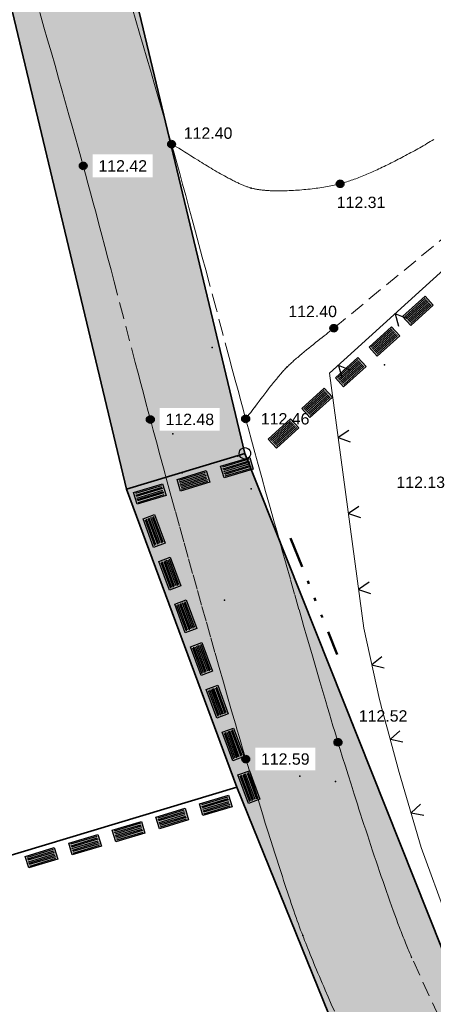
# Model space of a CAD drawing. Header units: metres. Extents: x 32322276 to 32322733, y 5638285 to 5638678.
# Tile 5 of 29: x 32322328 to 32322341, y 5638514 to 5638547. Entities that reach past the tile are written whole.
import ezdxf

# ---------------------------------------------------------------- set-up
doc = ezdxf.new("R2010")
doc.units = ezdxf.units.M
for name, pattern in [('1', [0]), ('20', [1.5, 0.5, -0.25, 0.5, -0.25]), ('68', [0]), ('77', [3.025, 1.025, -0.5, 0, -0.5, 0, -0.5, 0, -0.5])]:
    doc.linetypes.add(name, pattern=pattern)
doc.layers.get('0').update_dxf_attribs({"color": 1, "linetype": 'CONTINUOUS'})
for name, color, linetype in [('Allgemein', 7, 'CONTINUOUS'), ('alte Grenzen', 7, 'CONTINUOUS'), ('B-Plan', 7, 'CONTINUOUS'), ('Ebene 1', 7, 'CONTINUOUS'), ('Ebene 303', 7, 'CONTINUOUS'), ('Fahrbahn', 7, 'CONTINUOUS'), ('Flurgrenze', 7, 'CONTINUOUS'), ('Höhentexte', 7, 'CONTINUOUS'), ('Texte  Whs Ga usw', 7, 'CONTINUOUS'), ('vorhandene Straße', 7, 'CONTINUOUS')]:
    doc.layers.add(name, color=color, linetype=linetype)
doc.styles.add('n', font='Arial.ttf')

# ---------------------------------------------------------------- blocks, each defined once
blk = doc.blocks.new('S3')
at = {"color": 0, "lineweight": -2}
blk.add_lwpolyline([(0.433013, -0.25, -0.577350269), (-0.433013, -0.25, -0.577350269), (0, 0.5, -0.577350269)], format="xyb", close=True, dxfattribs=at)
blk = doc.blocks.new('S107')
at = {"lineweight": -2}
blk.add_hatch(color=0, dxfattribs=at).paths.add_polyline_path([(0.5, 0), (0.489765, -0.100649), (0.459479, -0.197178), (0.410382, -0.285634), (0.344483, -0.362396), (0.264482, -0.424322), (0.173653, -0.468876), (0.075714, -0.494234), (-0.025325, -0.499358), (-0.125326, -0.484039), (-0.220197, -0.448902), (-0.306053, -0.395388), (-0.379379, -0.325686), (-0.437173, -0.242651), (-0.47707, -0.149682), (-0.497435, -0.050584), (-0.497435, 0.050584), (-0.47707, 0.149682), (-0.437173, 0.242651), (-0.379379, 0.325686), (-0.306053, 0.395388), (-0.220197, 0.448902), (-0.125326, 0.484039), (-0.025325, 0.499358), (0.075714, 0.494234), (0.173653, 0.468876), (0.264482, 0.424322), (0.344483, 0.362396), (0.410382, 0.285634), (0.459479, 0.197178), (0.489765, 0.100649)], flags=0)
at = {"color": 0, "lineweight": -2}
blk.add_lwpolyline([(0.433013, -0.25, -0.5773502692), (-0.433013, -0.25, -0.5773502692), (0, 0.5, -0.5773502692)], format="xyb", close=True, dxfattribs=at)
blk = doc.blocks.new('S157')
at = {"lineweight": -2}
blk.add_hatch(color=0, dxfattribs=at).paths.add_polyline_path([(-0.5, 0.2), (0.5, 0.2), (0.5, -0.2), (-0.5, -0.2)], flags=0)
at = {"color": 0, "lineweight": -2}
blk.add_lwpolyline([(0.5, -0.2), (-0.5, -0.2), (-0.5, 0.2), (0.5, 0.2)], close=True, dxfattribs=at)
for points in [[(0.45, 0.15), (-0.45, 0.15)], [(-0.45, 0.1), (0.45, 0.1)], [(0.45, 0.05), (-0.45, 0.05)], [(0.45, 0), (-0.45, 0)], [(-0.45, -0.05), (0.45, -0.05)], [(0.45, -0.1), (-0.45, -0.1)], [(-0.45, -0.15), (0.45, -0.15)]]:
    blk.add_lwpolyline(points, dxfattribs=at)
blk = doc.blocks.new('S20', base_point=(0, -0.5))
at = {"color": 0, "lineweight": -2}
blk.add_lwpolyline([(-0.5, 0.5), (0, -0.5), (0.5, 0.5)], dxfattribs=at)

msp = doc.modelspace()

# ---------------------------------------------------------------- hatches: boundary and pattern name
at = {"layer": 'vorhandene Straße', "lineweight": 25, "true_color": 0xe6d499}
for points in [[(32322317.482, 5638606.696), (32322335.274, 5638532.387), (32322331.373, 5638531.205), (32322321.419, 5638572.852), (32322313.513, 5638605.932), (32322312.549, 5638610.974), (32322316.513, 5638611.732)], [(32322350.441, 5638494.262), (32322386.827, 5638416.994), (32322384.203, 5638413.458), (32322380.203, 5638421.902), (32322376.264, 5638430.014), (32322372.519, 5638438.153), (32322368.671, 5638446.29), (32322360.977, 5638462.563), (32322354.47, 5638476.323), (32322350.331, 5638484.726), (32322346.422, 5638493.221), (32322335.009, 5638521.385), (32322331.373, 5638531.205), (32322335.274, 5638532.387)]]:
    msp.add_hatch(color=41, dxfattribs=at).paths.add_polyline_path(points, flags=0)

# ---------------------------------------------------------------- linework, layer by layer
at = {"layer": 'Allgemein', "color": 7, "linetype": '1', "lineweight": 35}
msp.add_line((32322331.373, 5638531.205), (32322335.274, 5638532.387), dxfattribs=at)
at = {"layer": 'alte Grenzen', "color": 7, "linetype": '1', "lineweight": 35}
for p, q in [((32322331.373, 5638531.205), (32322335.009, 5638521.385)), ((32322335.009, 5638521.385), (32322276.379, 5638503.758)), ((32322346.422, 5638493.221), (32322335.009, 5638521.385))]:
    msp.add_line(p, q, dxfattribs=at)
at = {"layer": 'Ebene 1', "color": 7, "linetype": '77', "lineweight": 50}
msp.add_line((32322336.78, 5638529.596), (32322338.314, 5638525.762), dxfattribs=at)
at = {"layer": 'Fahrbahn', "color": 7, "linetype": '20', "lineweight": 18}
msp.add_polyline3d([(32322389.999, 5638419.866, 113.056), (32322387.433, 5638420.588, 113.078), (32322385.426, 5638422.754, 113.02), (32322376.636, 5638440.579, 112.77), (32322369.629, 5638455.021, 112.691), (32322363.142, 5638468.535, 112.689), (32322354.557, 5638486.666, 112.629), (32322347.988, 5638500.404, 112.586), (32322342.92, 5638511.102, 112.546), (32322340.782, 5638515.756, 112.543)], dxfattribs=at)
at = {"layer": 'Flurgrenze', "color": 7, "true_color": 0xffffff}
for p in [(32322335.487, 5638541.129, 112.382), (32322334.198, 5638535.878), (32322336.66, 5638535.226, 112.437), (32322339.883, 5638535.301), (32322332.904, 5638533.034), (32322335.043, 5638532.297), (32322333.21, 5638531.746), (32322335.482, 5638531.215), (32322334.602, 5638527.55, 112.519), (32322337.088, 5638521.748), (32322338.26, 5638521.573, 112.533), (32322337.183, 5638516.493, 112.621)]:
    msp.add_point(p, dxfattribs=at)

# ---------------------------------------------------------------- block references
at = {"layer": 'alte Grenzen', "color": 7, "xscale": 0.375, "yscale": 0.375}
msp.add_blockref('S3', (32322335.274, 5638532.387), dxfattribs=at)
at = {"layer": 'B-Plan', "color": 7, "xscale": 1.0025, "yscale": 1.0025}
for p, rotation in [((32322340.981, 5638537.084), 222.365210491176), ((32322339.873, 5638536.074), 222.365210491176), ((32322338.764, 5638535.063), 222.365210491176), ((32322335.013, 5638531.916), 196.857189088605), ((32322333.578, 5638531.481), 196.857189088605), ((32322332.142, 5638531.046), 196.857189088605), ((32322332.282, 5638529.829), 290.318236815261), ((32322332.803, 5638528.422), 290.318236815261), ((32322333.324, 5638527.015), 290.318236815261), ((32322333.845, 5638525.609), 290.318236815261), ((32322334.366, 5638524.202), 290.318236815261), ((32322334.887, 5638522.795), 290.318236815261), ((32322335.408, 5638521.389), 290.318236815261), ((32322334.316, 5638520.785), 196.733728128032), ((32322332.879, 5638520.353), 196.733728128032), ((32322331.443, 5638519.921), 196.733728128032), ((32322330.006, 5638519.489), 196.733728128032), ((32322328.57, 5638519.058), 196.733728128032)]:
    msp.add_blockref('S157', p, dxfattribs=dict(at, rotation=rotation))
at = {"layer": 'Ebene 303', "color": 7, "xscale": 0.375, "yscale": 0.375}
for p, rotation in [((32322340.227, 5638536.981, 112.397), 222.197220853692), ((32322338.356, 5638535.285, 112.4), 222.197220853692), ((32322338.352, 5638532.907, 112.376), 277.6432772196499), ((32322338.688, 5638530.404, 112.348), 277.6432772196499), ((32322339.024, 5638527.902, 112.319), 277.6432772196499), ((32322339.464, 5638525.417, 112.338), 282.539567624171), ((32322340.071, 5638522.967, 112.37), 285.124428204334), ((32322340.76, 5638520.538, 112.385), 286.410036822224)]:
    msp.add_blockref('S20', p, dxfattribs=dict(at, rotation=rotation))
at = {"layer": 'Texte  Whs Ga usw', "color": 7, "xscale": 0.2525, "yscale": 0.2525}
for p in [(32322332.86, 5638542.577, 112.4), (32322329.948, 5638541.861, 112.42), (32322338.414, 5638541.271, 112.309), (32322338.206, 5638536.512, 112.403), (32322332.159, 5638533.502, 112.479), (32322335.301, 5638533.523, 112.465), (32322338.344, 5638522.864, 112.52), (32322335.306, 5638522.31, 112.594)]:
    msp.add_blockref('S107', p, dxfattribs=at)

# ---------------------------------------------------------------- texts
at = {"layer": 'Höhentexte', "color": 7, "lineweight": 25, "char_height": 0.375, "line_spacing_factor": 0.84, "style": 'n', "bg_fill": 2}
for s, insert, attachment_point in [('112.31', (32322338.304, 5638540.846, 112.309), 1), ('112.40', (32322338.31, 5638536.872, 112.403), 9), ('112.46', (32322335.801, 5638533.523, 112.465), 4)]:
    msp.add_mtext(s, dxfattribs=dict(at, insert=insert, attachment_point=attachment_point))

# ---------------------------------------------------------------- next in the draw order: linework, layer by layer
at = {"layer": 'Fahrbahn', "color": 7, "linetype": '20', "lineweight": 18}
for points in [[(32322338.206, 5638536.512, 112.403), (32322344.8, 5638541.936, 112.333), (32322351.091, 5638547.779, 112.385), (32322359.097, 5638555.25, 112.381)], [(32322335.301, 5638533.523, 112.465), (32322335.335, 5638533.566, 112.464), (32322335.375, 5638533.618, 112.463), (32322335.421, 5638533.677, 112.462), (32322335.466, 5638533.736, 112.462), (32322335.517, 5638533.803, 112.46), (32322335.571, 5638533.875, 112.459), (32322335.625, 5638533.947, 112.458), (32322335.683, 5638534.023, 112.457), (32322335.743, 5638534.103, 112.456), (32322335.804, 5638534.183, 112.454), (32322335.866, 5638534.265, 112.453), (32322335.93, 5638534.348, 112.452), (32322335.994, 5638534.431, 112.45), (32322336.059, 5638534.514, 112.449), (32322336.123, 5638534.596, 112.448), (32322336.156, 5638534.637, 112.447), (32322336.188, 5638534.678, 112.446), (32322336.22, 5638534.717, 112.446), (32322336.252, 5638534.757, 112.445), (32322336.283, 5638534.796, 112.444), (32322336.315, 5638534.834, 112.444), (32322336.346, 5638534.872, 112.443), (32322336.377, 5638534.909, 112.442), (32322336.407, 5638534.945, 112.442), (32322336.437, 5638534.981, 112.441), (32322336.467, 5638535.016, 112.441), (32322336.496, 5638535.049, 112.44), (32322336.525, 5638535.082, 112.44), (32322336.553, 5638535.113, 112.439), (32322336.581, 5638535.143, 112.438), (32322336.608, 5638535.172, 112.438), (32322336.635, 5638535.2, 112.437), (32322336.66, 5638535.226, 112.437), (32322336.683, 5638535.25, 112.436), (32322336.709, 5638535.275, 112.436), (32322336.736, 5638535.3, 112.435), (32322336.763, 5638535.326, 112.435), (32322336.791, 5638535.353, 112.434), (32322336.821, 5638535.38, 112.433), (32322336.851, 5638535.407, 112.433), (32322336.883, 5638535.435, 112.432), (32322336.915, 5638535.464, 112.431), (32322336.948, 5638535.492, 112.43), (32322336.981, 5638535.522, 112.43), (32322337.016, 5638535.551, 112.429), (32322337.085, 5638535.61, 112.427), (32322337.158, 5638535.671, 112.426), (32322337.232, 5638535.732, 112.424), (32322337.306, 5638535.794, 112.422), (32322337.382, 5638535.855, 112.421), (32322337.457, 5638535.916, 112.419), (32322337.532, 5638535.976, 112.418), (32322337.607, 5638536.036, 112.416), (32322337.679, 5638536.093, 112.414), (32322337.751, 5638536.15, 112.413), (32322337.821, 5638536.205, 112.411), (32322337.886, 5638536.257, 112.41), (32322337.951, 5638536.308, 112.409), (32322338.012, 5638536.356, 112.407), (32322338.066, 5638536.399, 112.406), (32322338.12, 5638536.442, 112.405), (32322338.167, 5638536.48, 112.404), (32322338.206, 5638536.512, 112.403)]]:
    msp.add_polyline3d(points, dxfattribs=at)

# ---------------------------------------------------------------- next in the draw order: block references
at = {"layer": 'B-Plan', "color": 7, "xscale": 1.0025, "yscale": 1.0025, "rotation": 222.365210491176}
for p in [(32322337.656, 5638534.052), (32322336.548, 5638533.041)]:
    msp.add_blockref('S157', p, dxfattribs=at)

# ---------------------------------------------------------------- next in the draw order: texts
at = {"layer": 'Höhentexte', "color": 7, "lineweight": 25, "char_height": 0.375, "line_spacing_factor": 0.84, "style": 'n', "bg_fill": 2}
for s, insert, attachment_point in [('112.40', (32322333.261, 5638542.747, 112.4), 7), ('112.42', (32322330.448, 5638541.861, 112.42), 4), ('112.48', (32322332.659, 5638533.502, 112.479), 4), ('112.13', (32322341.873, 5638531.241, 112.128), 9), ('112.52', (32322339.03, 5638523.54, 112.52), 7), ('112.59', (32322335.806, 5638522.31, 112.594), 4)]:
    msp.add_mtext(s, dxfattribs=dict(at, insert=insert, attachment_point=attachment_point))

# ---------------------------------------------------------------- next in the draw order: linework, layer by layer
at = {"layer": 'Allgemein', "color": 7, "linetype": '1', "lineweight": 35}
for p, q in [((32322335.274, 5638532.387), (32322317.482, 5638606.696)), ((32322350.441, 5638494.262), (32322335.274, 5638532.387))]:
    msp.add_line(p, q, dxfattribs=at)
at = {"layer": 'alte Grenzen', "color": 7, "linetype": '1', "lineweight": 35}
msp.add_line((32322321.419, 5638572.852), (32322331.373, 5638531.205), dxfattribs=at)
at = {"layer": 'Ebene 303', "color": 7, "linetype": '68', "lineweight": 18}
msp.add_polyline3d([(32322346.631, 5638506.758, 112.573), (32322343.914, 5638512.327, 112.482), (32322342.874, 5638514.744, 112.447), (32322341.951, 5638517.022, 112.409), (32322341.091, 5638519.396, 112.397), (32322340.363, 5638521.868, 112.371), (32322339.713, 5638524.273, 112.369), (32322339.191, 5638526.62, 112.305), (32322338.063, 5638535.026, 112.4), (32322351.506, 5638547.214, 112.382), (32322353.274, 5638548.677, 112.398)], dxfattribs=at)
at = {"layer": 'Fahrbahn', "color": 7, "linetype": '20', "lineweight": 18}
for points in [[(32322338.224, 5638514.008, 112.619), (32322338.122, 5638514.239, 112.619), (32322338.021, 5638514.471, 112.619), (32322337.923, 5638514.699, 112.62), (32322337.874, 5638514.812, 112.62), (32322337.826, 5638514.925, 112.62), (32322337.779, 5638515.036, 112.62), (32322337.732, 5638515.146, 112.62), (32322337.685, 5638515.255, 112.62), (32322337.641, 5638515.362, 112.62), (32322337.596, 5638515.469, 112.62), (32322337.552, 5638515.573, 112.62), (32322337.51, 5638515.674, 112.62), (32322337.468, 5638515.776, 112.62), (32322337.428, 5638515.874, 112.621), (32322337.389, 5638515.969, 112.621), (32322337.351, 5638516.064, 112.621), (32322337.314, 5638516.156, 112.621), (32322337.28, 5638516.243, 112.621), (32322337.245, 5638516.331, 112.621), (32322337.213, 5638516.414, 112.621), (32322337.183, 5638516.493, 112.621), (32322337.149, 5638516.582, 112.621), (32322337.114, 5638516.677, 112.62), (32322337.078, 5638516.776, 112.62), (32322337.041, 5638516.876, 112.619), (32322337.004, 5638516.981, 112.619), (32322336.965, 5638517.091, 112.618), (32322336.927, 5638517.2, 112.618), (32322336.887, 5638517.314, 112.617), (32322336.847, 5638517.432, 112.617), (32322336.806, 5638517.55, 112.616), (32322336.765, 5638517.671, 112.615), (32322336.723, 5638517.795, 112.615), (32322336.681, 5638517.92, 112.614), (32322336.639, 5638518.047, 112.614), (32322336.596, 5638518.176, 112.613), (32322336.553, 5638518.306, 112.613), (32322336.51, 5638518.438, 112.612), (32322336.467, 5638518.571, 112.611), (32322336.424, 5638518.705, 112.611), (32322336.38, 5638518.84, 112.61), (32322336.336, 5638518.975, 112.609), (32322336.293, 5638519.111, 112.609), (32322336.249, 5638519.248, 112.608), (32322336.206, 5638519.384, 112.608), (32322336.119, 5638519.658, 112.606), (32322336.033, 5638519.931, 112.605), (32322335.949, 5638520.199, 112.604), (32322335.866, 5638520.468, 112.603), (32322335.785, 5638520.73, 112.601), (32322335.708, 5638520.982, 112.6), (32322335.631, 5638521.233, 112.599), (32322335.557, 5638521.474, 112.598), (32322335.49, 5638521.697, 112.597), (32322335.422, 5638521.92, 112.596), (32322335.361, 5638522.127, 112.595), (32322335.306, 5638522.31, 112.594), (32322335.254, 5638522.484, 112.592), (32322335.199, 5638522.67, 112.59), (32322335.142, 5638522.865, 112.588), (32322335.085, 5638523.06, 112.586), (32322335.025, 5638523.265, 112.584), (32322334.963, 5638523.478, 112.582), (32322334.839, 5638523.904, 112.578), (32322334.706, 5638524.363, 112.573), (32322334.568, 5638524.844, 112.568), (32322334.431, 5638525.325, 112.563), (32322334.287, 5638525.828, 112.558), (32322334.142, 5638526.343, 112.552), (32322333.996, 5638526.857, 112.547), (32322333.848, 5638527.382, 112.542), (32322333.7, 5638527.907, 112.536), (32322333.553, 5638528.432, 112.531), (32322333.406, 5638528.957, 112.526), (32322333.263, 5638529.471, 112.52), (32322333.12, 5638529.985, 112.515), (32322332.981, 5638530.488, 112.51), (32322332.848, 5638530.969, 112.505), (32322332.716, 5638531.45, 112.5), (32322332.59, 5638531.909, 112.495), (32322332.474, 5638532.335, 112.491), (32322332.358, 5638532.761, 112.487), (32322332.252, 5638533.153, 112.483), (32322332.159, 5638533.502, 112.479), (32322332.09, 5638533.761, 112.477), (32322332.012, 5638534.053, 112.475), (32322331.929, 5638534.368, 112.473), (32322331.846, 5638534.684, 112.471), (32322331.756, 5638535.024, 112.468), (32322331.663, 5638535.38, 112.466), (32322331.476, 5638536.093, 112.461), (32322331.272, 5638536.871, 112.455), (32322331.067, 5638537.651, 112.45), (32322330.965, 5638538.042, 112.447), (32322330.862, 5638538.433, 112.444), (32322330.761, 5638538.816, 112.442), (32322330.66, 5638539.2, 112.439), (32322330.561, 5638539.576, 112.436), (32322330.465, 5638539.938, 112.434), (32322330.369, 5638540.299, 112.431), (32322330.277, 5638540.645, 112.429), (32322330.19, 5638540.968, 112.426), (32322330.103, 5638541.291, 112.424), (32322330.022, 5638541.592, 112.422), (32322329.948, 5638541.861, 112.42), (32322329.87, 5638542.145, 112.419), (32322329.781, 5638542.467, 112.419), (32322329.682, 5638542.817, 112.418), (32322329.584, 5638543.168, 112.417), (32322329.477, 5638543.546, 112.417), (32322329.365, 5638543.941, 112.416), (32322329.253, 5638544.337, 112.415), (32322329.136, 5638544.749, 112.414), (32322329.016, 5638545.169, 112.414), (32322328.896, 5638545.588, 112.413), (32322328.774, 5638546.014, 112.412), (32322328.653, 5638546.436, 112.411), (32322328.411, 5638547.279, 112.409)], [(32322340.782, 5638515.756, 112.543), (32322340.762, 5638515.799, 112.543), (32322340.742, 5638515.844, 112.543), (32322340.721, 5638515.891, 112.543), (32322340.701, 5638515.939, 112.542), (32322340.679, 5638515.988, 112.542), (32322340.658, 5638516.04, 112.542), (32322340.636, 5638516.092, 112.542), (32322340.613, 5638516.146, 112.542), (32322340.59, 5638516.202, 112.542), (32322340.568, 5638516.259, 112.541), (32322340.544, 5638516.317, 112.541), (32322340.521, 5638516.377, 112.541), (32322340.497, 5638516.437, 112.541), (32322340.473, 5638516.499, 112.541), (32322340.448, 5638516.562, 112.54), (32322340.423, 5638516.626, 112.54), (32322340.398, 5638516.692, 112.54), (32322340.373, 5638516.759, 112.54), (32322340.322, 5638516.893, 112.539), (32322340.27, 5638517.033, 112.539), (32322340.217, 5638517.179, 112.538), (32322340.164, 5638517.325, 112.538), (32322340.109, 5638517.477, 112.537), (32322340.054, 5638517.633, 112.537), (32322339.998, 5638517.788, 112.536), (32322339.942, 5638517.948, 112.536), (32322339.886, 5638518.111, 112.535), (32322339.829, 5638518.275, 112.535), (32322339.772, 5638518.441, 112.534), (32322339.715, 5638518.609, 112.534), (32322339.657, 5638518.778, 112.533), (32322339.6, 5638518.948, 112.533), (32322339.542, 5638519.12, 112.532), (32322339.485, 5638519.291, 112.531), (32322339.427, 5638519.464, 112.531), (32322339.371, 5638519.636, 112.53), (32322339.314, 5638519.809, 112.53), (32322339.257, 5638519.981, 112.529), (32322339.201, 5638520.152, 112.529), (32322339.146, 5638520.323, 112.528), (32322339.091, 5638520.493, 112.528), (32322339.037, 5638520.661, 112.527), (32322338.983, 5638520.828, 112.527), (32322338.93, 5638520.993, 112.526), (32322338.878, 5638521.155, 112.525), (32322338.775, 5638521.479, 112.524), (32322338.677, 5638521.789, 112.523), (32322338.587, 5638522.077, 112.523), (32322338.497, 5638522.365, 112.522), (32322338.416, 5638522.63, 112.521), (32322338.344, 5638522.864, 112.52), (32322338.291, 5638523.037, 112.519), (32322338.236, 5638523.219, 112.518), (32322338.179, 5638523.41, 112.517), (32322338.121, 5638523.601, 112.516), (32322338.062, 5638523.8, 112.515), (32322338, 5638524.007, 112.514), (32322337.939, 5638524.214, 112.513), (32322337.876, 5638524.428, 112.512), (32322337.811, 5638524.647, 112.511), (32322337.747, 5638524.867, 112.51), (32322337.681, 5638525.093, 112.508), (32322337.613, 5638525.324, 112.507), (32322337.479, 5638525.785, 112.505), (32322337.34, 5638526.265, 112.502), (32322337.199, 5638526.755, 112.5), (32322337.059, 5638527.244, 112.497), (32322336.916, 5638527.742, 112.495), (32322336.775, 5638528.24, 112.492), (32322336.634, 5638528.737, 112.49), (32322336.493, 5638529.233, 112.487), (32322336.356, 5638529.719, 112.485), (32322336.22, 5638530.204, 112.482), (32322336.087, 5638530.679, 112.48), (32322335.96, 5638531.132, 112.477), (32322335.834, 5638531.586, 112.475), (32322335.714, 5638532.019, 112.473), (32322335.603, 5638532.42, 112.471), (32322335.492, 5638532.822, 112.469), (32322335.391, 5638533.193, 112.467), (32322335.301, 5638533.523, 112.465), (32322335.225, 5638533.802, 112.463), (32322335.14, 5638534.116, 112.461), (32322335.049, 5638534.457, 112.458), (32322334.957, 5638534.798, 112.456), (32322334.859, 5638535.165, 112.453), (32322334.756, 5638535.551, 112.45), (32322334.55, 5638536.322, 112.445), (32322334.325, 5638537.164, 112.439), (32322334.099, 5638538.01, 112.433), (32322333.986, 5638538.433, 112.43), (32322333.872, 5638538.857, 112.427), (32322333.76, 5638539.273, 112.424), (32322333.649, 5638539.689, 112.421), (32322333.539, 5638540.098, 112.418), (32322333.433, 5638540.49, 112.415), (32322333.327, 5638540.882, 112.412), (32322333.224, 5638541.257, 112.409), (32322333.128, 5638541.608, 112.407), (32322333.032, 5638541.959, 112.404), (32322332.942, 5638542.285, 112.402), (32322332.86, 5638542.577, 112.4), (32322332.782, 5638542.856, 112.399), (32322332.692, 5638543.173, 112.398), (32322332.593, 5638543.518, 112.397), (32322332.495, 5638543.862, 112.397), (32322332.388, 5638544.233, 112.396), (32322332.276, 5638544.622, 112.395), (32322332.164, 5638545.01, 112.394), (32322332.046, 5638545.415, 112.392), (32322331.926, 5638545.827, 112.391), (32322331.806, 5638546.239, 112.39), (32322331.685, 5638546.657, 112.389), (32322331.564, 5638547.071, 112.388)], [(32322341.5, 5638542.726, 112.324), (32322341.444, 5638542.693, 112.324), (32322341.387, 5638542.659, 112.323), (32322341.329, 5638542.626, 112.323), (32322341.272, 5638542.593, 112.323), (32322341.214, 5638542.559, 112.322), (32322341.156, 5638542.526, 112.322), (32322341.098, 5638542.493, 112.322), (32322341.04, 5638542.46, 112.321), (32322340.981, 5638542.427, 112.321), (32322340.922, 5638542.394, 112.321), (32322340.864, 5638542.362, 112.321), (32322340.805, 5638542.329, 112.32), (32322340.746, 5638542.297, 112.32), (32322340.686, 5638542.265, 112.32), (32322340.627, 5638542.233, 112.319), (32322340.568, 5638542.201, 112.319), (32322340.509, 5638542.17, 112.319), (32322340.45, 5638542.139, 112.319), (32322340.39, 5638542.108, 112.318), (32322340.331, 5638542.077, 112.318), (32322340.272, 5638542.047, 112.318), (32322340.213, 5638542.017, 112.317), (32322340.155, 5638541.987, 112.317), (32322340.096, 5638541.957, 112.317), (32322340.037, 5638541.928, 112.317), (32322339.979, 5638541.9, 112.316), (32322339.921, 5638541.871, 112.316), (32322339.863, 5638541.843, 112.316), (32322339.805, 5638541.816, 112.315), (32322339.748, 5638541.788, 112.315), (32322339.69, 5638541.762, 112.315), (32322339.634, 5638541.736, 112.315), (32322339.577, 5638541.709, 112.314), (32322339.521, 5638541.684, 112.314), (32322339.465, 5638541.659, 112.314), (32322339.409, 5638541.635, 112.314), (32322339.354, 5638541.611, 112.313), (32322339.3, 5638541.588, 112.313), (32322339.246, 5638541.564, 112.313), (32322339.192, 5638541.542, 112.313), (32322339.139, 5638541.521, 112.312), (32322339.086, 5638541.499, 112.312), (32322339.034, 5638541.478, 112.312), (32322338.983, 5638541.459, 112.312), (32322338.931, 5638541.439, 112.311), (32322338.881, 5638541.42, 112.311), (32322338.831, 5638541.403, 112.311), (32322338.782, 5638541.385, 112.311), (32322338.733, 5638541.368, 112.31), (32322338.686, 5638541.352, 112.31), (32322338.638, 5638541.337, 112.31), (32322338.592, 5638541.322, 112.31), (32322338.546, 5638541.308, 112.31), (32322338.501, 5638541.295, 112.309), (32322338.457, 5638541.282, 112.309), (32322338.414, 5638541.271, 112.309), (32322338.368, 5638541.259, 112.31), (32322338.32, 5638541.247, 112.311), (32322338.269, 5638541.236, 112.313), (32322338.218, 5638541.224, 112.314), (32322338.164, 5638541.213, 112.315), (32322338.108, 5638541.202, 112.317), (32322338.052, 5638541.191, 112.318), (32322337.994, 5638541.18, 112.32), (32322337.934, 5638541.17, 112.321), (32322337.874, 5638541.16, 112.323), (32322337.812, 5638541.15, 112.324), (32322337.749, 5638541.141, 112.326), (32322337.685, 5638541.131, 112.327), (32322337.621, 5638541.122, 112.329), (32322337.555, 5638541.114, 112.331), (32322337.489, 5638541.106, 112.332), (32322337.422, 5638541.098, 112.334), (32322337.354, 5638541.091, 112.336), (32322337.287, 5638541.083, 112.337), (32322337.218, 5638541.077, 112.339), (32322337.15, 5638541.071, 112.341), (32322337.081, 5638541.065, 112.342), (32322337.012, 5638541.06, 112.344), (32322336.943, 5638541.055, 112.346), (32322336.874, 5638541.051, 112.348), (32322336.805, 5638541.047, 112.349), (32322336.736, 5638541.044, 112.351), (32322336.668, 5638541.041, 112.353), (32322336.6, 5638541.039, 112.354), (32322336.532, 5638541.038, 112.356), (32322336.465, 5638541.037, 112.358), (32322336.398, 5638541.036, 112.359), (32322336.333, 5638541.037, 112.361), (32322336.3, 5638541.037, 112.362), (32322336.268, 5638541.038, 112.363), (32322336.236, 5638541.039, 112.363), (32322336.204, 5638541.04, 112.364), (32322336.172, 5638541.041, 112.365), (32322336.141, 5638541.042, 112.366), (32322336.11, 5638541.043, 112.366), (32322336.079, 5638541.045, 112.367), (32322336.048, 5638541.047, 112.368), (32322336.018, 5638541.049, 112.369), (32322335.987, 5638541.051, 112.369), (32322335.958, 5638541.053, 112.37), (32322335.928, 5638541.056, 112.371), (32322335.899, 5638541.059, 112.372), (32322335.871, 5638541.061, 112.372), (32322335.842, 5638541.064, 112.373), (32322335.814, 5638541.068, 112.374), (32322335.786, 5638541.071, 112.374), (32322335.759, 5638541.075, 112.375), (32322335.732, 5638541.079, 112.376), (32322335.706, 5638541.083, 112.376), (32322335.679, 5638541.087, 112.377), (32322335.654, 5638541.092, 112.378), (32322335.629, 5638541.096, 112.378), (32322335.604, 5638541.101, 112.379), (32322335.579, 5638541.106, 112.38), (32322335.556, 5638541.112, 112.38), (32322335.532, 5638541.117, 112.381), (32322335.509, 5638541.123, 112.381), (32322335.487, 5638541.129, 112.382), (32322335.464, 5638541.135, 112.382), (32322335.441, 5638541.142, 112.382), (32322335.417, 5638541.15, 112.382), (32322335.393, 5638541.158, 112.383), (32322335.369, 5638541.166, 112.383), (32322335.344, 5638541.175, 112.383), (32322335.319, 5638541.184, 112.383), (32322335.293, 5638541.194, 112.383), (32322335.267, 5638541.204, 112.383), (32322335.241, 5638541.214, 112.384), (32322335.214, 5638541.225, 112.384), (32322335.187, 5638541.237, 112.384), (32322335.16, 5638541.248, 112.384), (32322335.133, 5638541.26, 112.384), (32322335.105, 5638541.273, 112.384), (32322335.077, 5638541.285, 112.385), (32322335.049, 5638541.298, 112.385), (32322335.02, 5638541.312, 112.385), (32322334.992, 5638541.325, 112.385), (32322334.963, 5638541.339, 112.385), (32322334.933, 5638541.354, 112.386), (32322334.904, 5638541.368, 112.386), (32322334.874, 5638541.383, 112.386), (32322334.844, 5638541.399, 112.386), (32322334.785, 5638541.429, 112.387), (32322334.724, 5638541.461, 112.387), (32322334.662, 5638541.495, 112.387), (32322334.6, 5638541.528, 112.388), (32322334.538, 5638541.563, 112.388), (32322334.475, 5638541.598, 112.389), (32322334.413, 5638541.634, 112.389), (32322334.35, 5638541.67, 112.39), (32322334.287, 5638541.707, 112.39), (32322334.224, 5638541.744, 112.39), (32322334.161, 5638541.782, 112.391), (32322334.098, 5638541.819, 112.391), (32322334.036, 5638541.857, 112.392), (32322333.974, 5638541.895, 112.392), (32322333.912, 5638541.932, 112.393), (32322333.851, 5638541.97, 112.393), (32322333.79, 5638542.007, 112.393), (32322333.731, 5638542.044, 112.394), (32322333.612, 5638542.118, 112.395), (32322333.497, 5638542.19, 112.396), (32322333.39, 5638542.257, 112.396), (32322333.283, 5638542.323, 112.397), (32322333.183, 5638542.385, 112.398), (32322333.094, 5638542.44, 112.398), (32322333.049, 5638542.467, 112.399), (32322333.007, 5638542.492, 112.399), (32322332.968, 5638542.515, 112.399), (32322332.929, 5638542.538, 112.4), (32322332.893, 5638542.559, 112.4), (32322332.86, 5638542.577, 112.4)]]:
    msp.add_polyline3d(points, dxfattribs=at)

doc.saveas('drawing.dxf')
